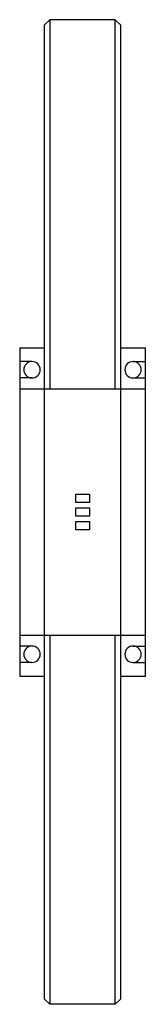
# Model space of a CAD drawing. Header units: millimetres. Extents: x 132 to 178, y 36 to 396.
import ezdxf

# ---------------------------------------------------------------- set-up
doc = ezdxf.new("R2010")
doc.units = ezdxf.units.MM
doc.header["$LTSCALE"] = 28.111828
doc.layers.get('0').update_dxf_attribs({"linetype": 'CONTINUOUS'})

msp = doc.modelspace()

# ---------------------------------------------------------------- linework, layer by layer
at = {"color": 7, "linetype": 'Continuous'}
for p, q in [((141.11, 393.63), (143.11, 395.63)), ((141.11, 393.63), (141.11, 37.64)), ((143.11, 395.63), (143.11, 260.63)), ((167.1, 395.63), (143.11, 395.63)), ((167.1, 260.63), (167.1, 395.63)), ((169.11, 393.63), (167.1, 395.63)), ((169.11, 37.64), (169.11, 393.63)), ((132.11, 275.63), (132.11, 155.63)), ((132.11, 275.63), (141.11, 275.63)), ((169.11, 275.63), (178.11, 275.63)), ((178.11, 155.63), (178.11, 275.63)), ((136.61, 270.63), (132.11, 270.63)), ((173.61, 270.63), (178.11, 270.63)), ((136.61, 264.63), (132.11, 264.63)), ((173.61, 264.63), (178.11, 264.63)), ((132.11, 260.63), (178.11, 260.63)), ((152.61, 219.08), (152.61, 222.18)), ((152.61, 222.18), (157.61, 222.18)), ((157.61, 222.18), (157.61, 219.08)), ((157.61, 219.08), (152.61, 219.08)), ((152.61, 214.08), (152.61, 217.18)), ((152.61, 217.18), (157.61, 217.18)), ((157.61, 217.18), (157.61, 214.08)), ((157.61, 214.08), (152.61, 214.08)), ((152.61, 209.08), (152.61, 212.18)), ((152.61, 212.18), (157.61, 212.18)), ((157.61, 209.08), (152.61, 209.08)), ((157.61, 212.18), (157.61, 209.08)), ((132.11, 170.63), (178.11, 170.63)), ((143.11, 170.63), (143.11, 35.63)), ((167.1, 35.63), (167.1, 170.63)), ((136.61, 166.63), (132.11, 166.63)), ((173.61, 166.63), (178.11, 166.63)), ((136.61, 160.63), (132.11, 160.63)), ((173.61, 160.63), (178.11, 160.63)), ((132.11, 155.63), (141.11, 155.63)), ((169.11, 155.63), (178.11, 155.63)), ((141.11, 37.64), (143.11, 35.63)), ((169.11, 37.64), (167.1, 35.63)), ((167.1, 35.63), (143.11, 35.63))]:
    msp.add_line(p, q, dxfattribs=at)
for centre, start, end in [((136.61, 267.63), 92.2407, 267.7593), ((136.61, 267.63), 270, 90), ((173.61, 267.63), 90, 270), ((173.61, 267.63), 272.2407, 87.7593), ((136.61, 163.63), 92.2407, 267.7593), ((136.61, 163.63), 270, 90), ((173.61, 163.63), 90, 270), ((173.61, 163.63), 272.2407, 87.7593)]:
    msp.add_arc(centre, 3, start, end, dxfattribs=at)

doc.saveas('drawing.dxf')
